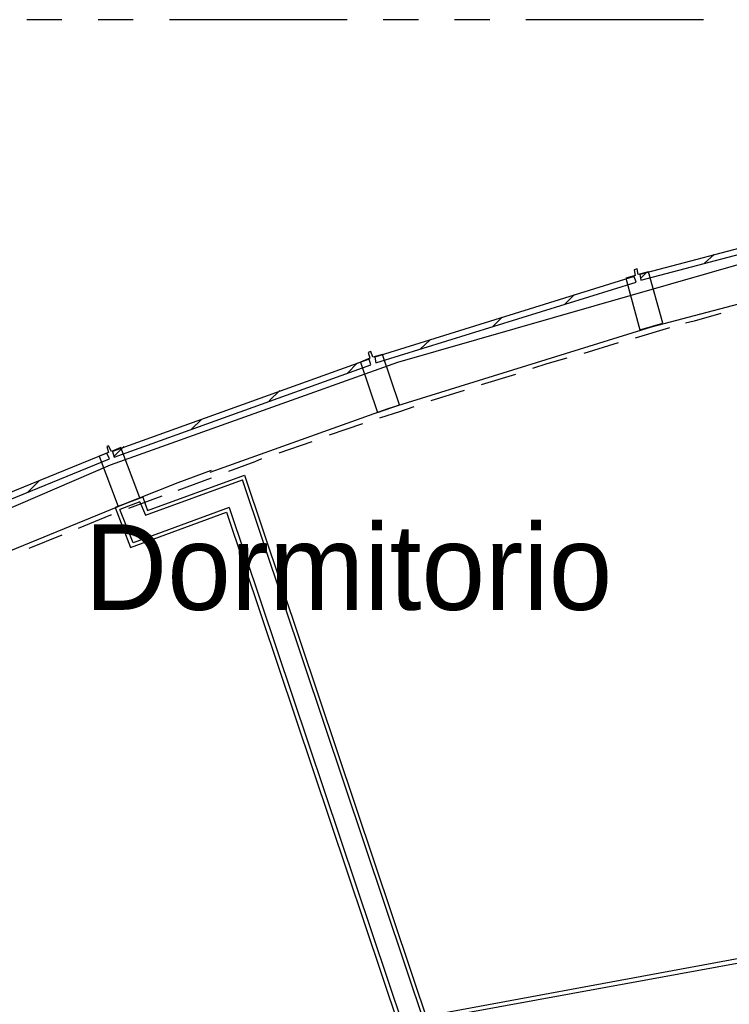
# Model space of a CAD drawing. Header units: feet. Extents: x -79 to 198, y -22 to 181.
# Tile 185 of 256: x 58 to 68, y 146 to 160. Entities that reach past the tile are written whole.
import ezdxf
from ezdxf.enums import TextEntityAlignment as Align

# ---------------------------------------------------------------- set-up
doc = ezdxf.new("R2010")
doc.units = ezdxf.units.FT
for name, color, linetype in [('A-AREA-UNIDAD', 30, 'CONTINUOUS'), ('A-LINEA', 7, 'CONTINUOUS'), ('A-NOMBRE-ESPACIO', 2, 'CONTINUOUS')]:
    doc.layers.add(name, color=color, linetype=linetype)

msp = doc.modelspace()

# ---------------------------------------------------------------- linework, layer by layer
at = {"layer": 'A-AREA-UNIDAD'}
msp.add_lwpolyline([(85.152, 159.6622), (78.432, 159.0222), (70.8, 157.4933), (63.68, 155.4489), (59.648, 154.0089), (52.512, 150.9333), (52.48, 150.7733), (49.36, 149.2978), (49.328, 149.1378), (49.04, 149.1378), (42.368, 145.1378)], dxfattribs=at)
at = {"layer": 'A-LINEA'}
for p, q in [((58.9733, 160.2578), (58.48, 160.2578)), ((59.9733, 160.2578), (59.48, 160.2578)), ((62.9733, 160.2578), (60.48, 160.2578)), ((63.9733, 160.2578), (63.48, 160.2578)), ((64.9733, 160.2578), (64.48, 160.2578)), ((67.9733, 160.2578), (65.48, 160.2578)), ((67.9867, 156.8444), (68.12, 156.9644)), ((67.0933, 156.6311), (67.1733, 156.7111)), ((66.0267, 156.2711), (66.16, 156.4044)), ((118.2654, 156.262), (36.6895, 141.2395)), ((118.2654, 156.262), (36.6895, 141.2395)), ((118.6048, 156.158), (36.6897, 141.24)), ((118.6048, 156.158), (36.6897, 141.24)), ((65.0133, 155.9511), (65.1467, 156.0844)), ((67.4933, 155.9378), (67.0133, 155.7911)), ((64, 155.6444), (64.1333, 155.7644)), ((66.7733, 155.7244), (66.2933, 155.5778)), ((62.9733, 155.2978), (63.12, 155.4444)), ((65.3333, 155.2844), (64.8533, 155.1378)), ((61.88, 154.9111), (62.0267, 155.0578)), ((64.6133, 155.0578), (64.1467, 154.9111)), ((60.7867, 154.5111), (60.9333, 154.6578)), ((63.1867, 154.5911), (62.72, 154.4311)), ((59.7067, 154.1378), (59.84, 154.2711)), ((62.48, 154.3378), (62.0133, 154.1778)), ((60.1733, 153.3778), (61.5333, 153.8711)), ((61.0667, 153.9378), (60.6, 153.7644)), ((61.0667, 153.8311), (60.6, 153.6578)), ((61.5333, 153.8711), (64.5733, 144.8044)), ((58.4933, 153.6311), (58.6533, 153.7911)), ((60.6, 153.7644), (59.76, 153.4311)), ((60.1467, 153.3111), (61.5067, 153.8044)), ((64.5467, 144.7378), (61.5067, 153.8044)), ((60.1067, 153.5644), (59.72, 153.4178)), ((60.3733, 153.5778), (59.9067, 153.4044)), ((60.1067, 153.5644), (60.1733, 153.3778)), ((59.72, 153.4178), (59.9333, 152.8578)), ((60.0667, 153.4978), (59.7867, 153.3911)), ((61.32, 153.4178), (59.9733, 152.9244)), ((60.0667, 153.4978), (60.1467, 153.3111)), ((61.32, 153.4178), (65.4133, 141.2178)), ((59.9733, 152.9244), (59.7867, 153.3911)), ((59.9333, 152.8578), (61.28, 153.3511)), ((61.28, 153.3511), (65.3733, 141.1644)), ((58.9733, 153.0311), (58.5067, 152.8444))]:
    msp.add_line(p, q, dxfattribs=at)
for points in [[(67.0933, 156.6044), (70.7867, 157.5778), (70.7733, 157.6578), (67.08, 156.6844), (67.0933, 156.6044)], [(61.0533, 153.9111), (63.5467, 154.8044), (67.24, 155.9511), (70.9867, 156.9378)], [(67.2, 156.7244), (67.0533, 156.6844), (67.04, 156.7644), (67, 156.7511), (67.0133, 156.6711), (66.88, 156.6311), (67.08, 155.9111), (67.4, 156.0044), (67.2, 156.7244)], [(63.3733, 155.4444), (67.0267, 156.5778), (67, 156.6578), (63.36, 155.5244), (63.3733, 155.4444)], [(68.2133, 156.1378), (67.84, 156.0311), (67.72, 156.0044)], [(63.4667, 155.5644), (63.3333, 155.5244), (63.3067, 155.6044), (63.2667, 155.5911), (63.2933, 155.5111), (63.16, 155.4578), (63.4, 154.7511), (63.7067, 154.8578), (63.4667, 155.5644)], [(59.7067, 154.1244), (63.3067, 155.4178), (63.28, 155.4978), (59.68, 154.2044), (59.7067, 154.1244)], [(66.0533, 155.5111), (65.7733, 155.4311), (65.5733, 155.3644)], [(63.9067, 154.8311), (63.72, 154.7644), (63.4267, 154.6711)], [(59.8, 154.2578), (59.6667, 154.2044), (59.6267, 154.2844), (59.6, 154.2711), (59.6267, 154.1911), (59.4933, 154.1378), (59.76, 153.4311), (60.0667, 153.5511), (59.8, 154.2578)], [(56.1067, 152.6578), (59.64, 154.0978), (59.6, 154.1778), (56.0667, 152.7378), (56.1067, 152.6578)], [(61.7733, 154.0978), (61.68, 154.0578), (61.3067, 153.9244)], [(52.9467, 150.4711), (56.3333, 152.0311), (59.76, 153.4311)], [(59.6667, 153.3111), (59.6533, 153.3111), (59.2, 153.1244)]]:
    msp.add_lwpolyline(points, dxfattribs=at)

# ---------------------------------------------------------------- texts
at = {"layer": 'A-NOMBRE-ESPACIO'}
msp.add_text('Dormitorio', height=1.2, dxfattribs=at).set_placement((62.992, 151.9822), align=Align.CENTER)

doc.saveas('drawing.dxf')
